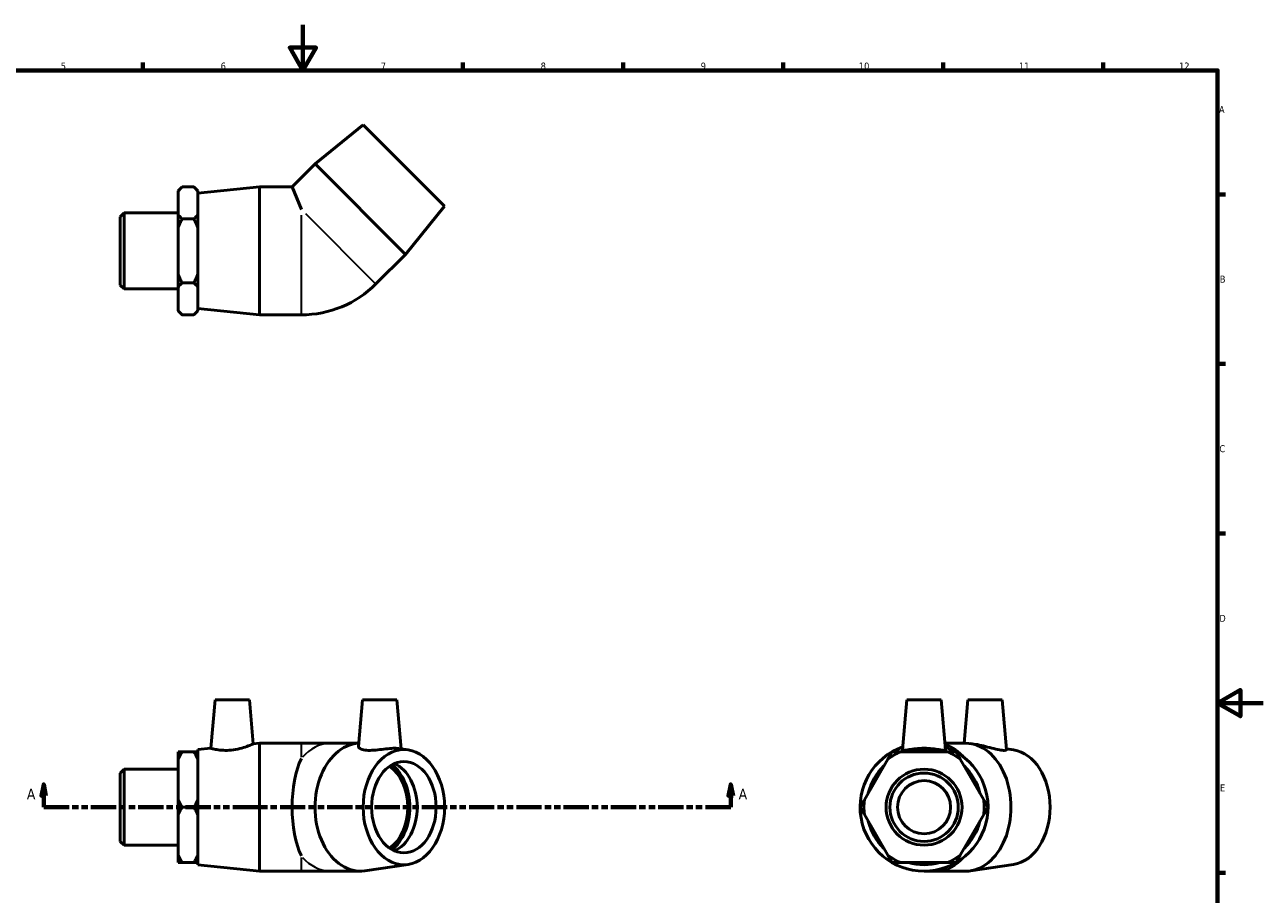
# Model space of a CAD drawing. Header units: millimetres. Extents: x 0 to 893, y -167 to 594.
# Tile 3 of 3: x 299 to 841, y 213 to 594. Entities that reach past the tile are written whole.
import ezdxf

# ---------------------------------------------------------------- set-up
doc = ezdxf.new("R2010")
doc.units = ezdxf.units.MM
doc.linetypes.add('DOUBLE_DASH_CHAIN', pattern=[1.2403, 0.6614, -0.0827, 0.1654, -0.0827, 0.1654, -0.0827])
for name, color, linetype, lineweight in [('Border (ANSI)', 7, 'Continuous', 70), ('Section Line (ANSI)', 7, 'DOUBLE_DASH_CHAIN', 70), ('Visible (ANSI)', 7, 'Continuous', 50), ('Visible Narrow (ANSI)', 7, 'Continuous', 35)]:
    doc.layers.add(name, color=color, linetype=linetype, lineweight=lineweight)
doc.styles.add('Label Text (ANSI)', font='tahoma.ttf')
doc.styles.add('Note Text (ANSI)', font='tahoma.ttf')

# ---------------------------------------------------------------- blocks, each defined once
blk = doc.blocks.new('Borders Default Border')
at = {"layer": 'Border (ANSI)'}
for p, q in [((350.42, 574), (350.42, 577.45)), ((490.58, 574), (490.58, 577.45)), ((560.67, 574), (560.67, 577.45)), ((630.75, 574), (630.75, 577.45)), ((700.83, 574), (700.83, 577.45)), ((770.92, 574), (770.92, 577.45)), ((821, 519.75), (824.45, 519.75)), ((821, 445.5), (824.45, 445.5)), ((821, 371.25), (824.45, 371.25)), ((821, 222.75), (824.45, 222.75))]:
    blk.add_line(p, q, dxfattribs=at)
at = {"layer": 'Border (ANSI)', "flags": 128}
for points in [[(420.5, 594), (420.5, 574), (414.73, 584), (426.27, 584), (420.5, 574)], [(20, 20), (20, 574), (821, 574), (821, 20), (20, 20)], [(841, 297), (821, 297), (831, 302.77), (831, 291.23), (821, 297)]]:
    blk.add_lwpolyline(points, dxfattribs=at)
at = {"layer": 'Border (ANSI)', "color": 230, "true_color": 0xff0080, "attachment_point": 7, "style": 'Note Text (ANSI)'}
for s, insert, char_height in [('5', (314.48, 574.34), 3.05), ('6', (384.49, 574.34), 3.05), ('7', (454.6, 574.4), 3.05), ('8', (524.63, 574.33), 3.05), ('9', (594.7, 574.34), 3.05), ('10', (663.96, 574.34), 3.048), ('11', (734.04, 574.4), 3.048), ('12', (804.13, 574.4), 3.048), ('A', (821.63, 555.35), 3.05), ('B', (821.99, 481.1), 3.05), ('C', (821.8, 406.8), 3.05), ('D', (821.81, 332.6), 3.05), ('E', (822.05, 258.35), 3.05)]:
    blk.add_mtext(s, dxfattribs=dict(at, insert=insert, char_height=char_height))
blk = doc.blocks.new('2dTransSection0')
at = {"layer": 'Section Line (ANSI)', "linetype": 'Continuous'}
for p, q in [((307, 261.43), (306, 256.43)), ((307, 256.43), (307, 261.43)), ((308, 256.43), (307, 261.43)), ((607.85, 261.43), (606.85, 256.43)), ((607.85, 256.43), (607.85, 261.43)), ((608.85, 256.43), (607.85, 261.43)), ((306, 256.43), (308, 256.43)), ((307, 251.43), (307, 256.43)), ((606.85, 256.43), (608.85, 256.43)), ((607.85, 251.43), (607.85, 256.43)), ((307, 251.43), (318.1, 251.43)), ((596.76, 251.43), (607.85, 251.43))]:
    blk.add_line(p, q, dxfattribs=at)
at = {"layer": 'Section Line (ANSI)', "linetype": 'DOUBLE_DASH_CHAIN', "ltscale": 16.686979}
blk.add_line((307, 251.43), (607.85, 251.43), dxfattribs=at)
at = {"layer": 'Section Line (ANSI)', "linetype": 'Continuous', "flags": 128}
for points in [[(308, 256.43), (307, 261.43), (306, 256.43), (308, 256.43)], [(608.85, 256.43), (607.85, 261.43), (606.85, 256.43), (608.85, 256.43)]]:
    blk.add_lwpolyline(points, dxfattribs=at)
at = {"layer": 'Section Line (ANSI)'}
for points in [[(308, 256.43), (307, 261.43), (306, 256.43), (308, 256.43)], [(608.85, 256.43), (607.85, 261.43), (606.85, 256.43), (608.85, 256.43)]]:
    blk.add_solid(points, dxfattribs=at)
at = {"layer": 'Section Line (ANSI)', "char_height": 4.57, "attachment_point": 7, "style": 'Label Text (ANSI)'}
for insert in [(299.64, 254.93), (611.32, 254.93)]:
    blk.add_mtext('A', dxfattribs=dict(at, insert=insert))

msp = doc.modelspace()

# ---------------------------------------------------------------- linework, layer by layer
at = {"layer": 'Visible (ANSI)'}
for p, q in [((446.893, 550.177), (425.821, 533.065)), ((446.893, 550.177), (482.531, 514.539)), ((425.821, 533.065), (415.76, 523.004)), ((425.821, 533.065), (465.419, 493.467)), ((365.931, 521.324), (367.611, 523.004)), ((365.931, 521.121), (365.931, 521.324)), ((365.931, 510.886), (365.931, 521.121)), ((372.751, 523.004), (367.611, 523.004)), ((374.431, 521.324), (372.751, 523.004)), ((374.431, 521.324), (374.431, 521.121)), ((374.431, 521.121), (374.431, 510.886)), ((374.531, 520.204), (401.531, 523.004)), ((401.531, 467.004), (401.531, 523.004)), ((401.531, 523.004), (415.76, 523.004)), ((415.76, 523.004), (419.851, 513.127)), ((374.531, 469.804), (374.531, 520.204)), ((340.531, 509.966), (342.194, 511.628)), ((340.531, 480.042), (340.531, 509.966)), ((342.194, 511.628), (342.194, 478.379)), ((342.194, 511.628), (365.931, 511.628)), ((365.931, 505.238), (365.931, 510.886)), ((374.431, 515.004), (374.531, 515.004)), ((374.431, 510.886), (374.431, 505.238)), ((482.531, 514.539), (465.419, 493.467)), ((365.931, 484.769), (365.931, 505.238)), ((372.751, 509.004), (367.611, 509.004)), ((374.431, 505.238), (374.431, 484.769)), ((465.419, 493.467), (452.465, 480.513)), ((365.931, 479.121), (365.931, 484.769)), ((374.431, 484.769), (374.431, 479.121)), ((340.531, 480.042), (342.194, 478.379)), ((342.194, 478.379), (365.931, 478.379)), ((365.931, 468.886), (365.931, 479.121)), ((372.751, 481.004), (367.611, 481.004)), ((374.431, 479.121), (374.431, 468.886)), ((374.431, 475.004), (374.531, 475.004)), ((365.931, 468.684), (365.931, 468.886)), ((365.931, 468.684), (367.611, 467.004)), ((372.751, 467.004), (367.611, 467.004)), ((374.431, 468.684), (372.751, 467.004)), ((374.431, 468.886), (374.431, 468.684)), ((374.531, 469.804), (401.531, 467.004)), ((401.531, 467.004), (419.851, 467.004)), ((382.058, 298.427), (380.202, 277.215)), ((382.058, 298.427), (397.058, 298.427)), ((397.058, 298.427), (398.746, 279.138)), ((446.587, 298.427), (444.806, 278.07)), ((446.587, 298.427), (461.587, 298.427)), ((461.587, 298.427), (463.466, 276.948)), ((684.985, 298.427), (683.064, 276.472)), ((684.985, 298.427), (699.985, 298.427)), ((699.985, 298.427), (701.906, 276.472)), ((711.714, 298.427), (710.051, 279.427)), ((711.714, 298.427), (726.714, 298.427)), ((726.714, 298.427), (728.62, 276.633)), ((374.531, 276.627), (380.202, 277.215)), ((374.531, 226.227), (374.531, 276.627)), ((398.746, 279.138), (401.531, 279.427)), ((401.531, 223.427), (401.531, 279.427)), ((401.531, 279.427), (419.851, 279.427)), ((432.666, 279.427), (419.851, 279.427)), ((444.924, 279.427), (432.666, 279.427)), ((466.56, 276.491), (462.326, 277.116)), ((710.747, 279.427), (701.647, 279.427)), ((715.058, 278.944), (712.801, 279.276)), ((731.687, 276.491), (728.593, 276.948)), ((365.931, 272.415), (365.931, 275.676)), ((365.931, 254.688), (365.931, 272.415)), ((367.611, 275.676), (372.751, 275.676)), ((374.431, 275.676), (374.431, 272.415)), ((374.431, 272.415), (374.431, 254.688)), ((374.431, 271.427), (374.531, 271.427)), ((676.602, 272.415), (666.368, 254.688)), ((702.719, 275.676), (682.251, 275.676)), ((718.602, 254.688), (708.368, 272.415)), ((340.531, 266.389), (342.194, 268.052)), ((340.531, 236.465), (340.531, 266.389)), ((342.194, 268.052), (342.194, 234.803)), ((342.194, 268.052), (365.931, 268.052)), ((365.931, 248.166), (365.931, 254.688)), ((372.751, 251.427), (367.611, 251.427)), ((374.431, 254.688), (374.431, 248.166)), ((365.931, 230.44), (365.931, 248.166)), ((374.431, 248.166), (374.431, 230.44)), ((666.368, 248.166), (676.602, 230.44)), ((708.368, 230.44), (718.602, 248.166)), ((340.531, 236.465), (342.194, 234.803)), ((342.194, 234.803), (365.931, 234.803)), ((365.931, 227.179), (365.931, 230.44)), ((374.431, 231.427), (374.531, 231.427)), ((374.431, 230.44), (374.431, 227.179)), ((372.751, 227.179), (367.611, 227.179)), ((374.531, 226.227), (401.531, 223.427)), ((401.531, 223.427), (419.851, 223.427)), ((419.851, 223.427), (432.666, 223.427)), ((445.62, 223.427), (432.666, 223.427)), ((466.56, 226.363), (447.673, 223.578)), ((682.251, 227.179), (702.719, 227.179)), ((692.485, 223.427), (697.793, 223.427)), ((710.747, 223.427), (697.793, 223.427)), ((731.687, 226.363), (712.801, 223.578))]:
    msp.add_line(p, q, dxfattribs=at)
for radius in [16.625, 14.962, 11.637]:
    msp.add_circle((692.485, 251.427), radius, dxfattribs=at)
for centre, radius, start, end in [((419.851, 513.127), 46.123, 270, 315), ((692.485, 251.427), 28, 109.40192, 70.59808), ((692.485, 251.427), 25.2, 74.20683, 105.79317), ((692.485, 251.427), 26.32, 112.88259, 127.11741), ((692.485, 251.427), 26.32, 52.88259, 67.11741), ((692.485, 251.427), 25.2, 134.20683, 165.79317), ((692.485, 251.427), 25.2, 14.20683, 45.79317), ((692.485, 251.427), 26.32, 172.88259, 187.11741), ((692.485, 251.427), 26.32, 352.88259, 7.11741), ((692.485, 251.427), 25.2, 194.20683, 225.79317), ((692.485, 251.427), 25.2, 314.20683, 345.79317), ((692.485, 251.427), 26.32, 232.88259, 247.11741), ((692.485, 251.427), 26.32, 292.88259, 307.11741), ((692.485, 251.427), 25.2, 254.20683, 285.79317)]:
    msp.add_arc(centre, radius, start, end, dxfattribs=at)
for centre, major_axis, ratio, start_param, end_param in [((445.62, 251.427), (0, -28), 0.7071068, 3.176826, 6.3870758), ((710.747, 251.427), (0, -28), 0.7071068, 0, 3.1415927), ((427.358, 251.427), (0, -28), 0.4142136, 3.8455595, 5.5792184), ((729.839, 251.427), (0, -25.2), 0.7071068, 0.1038905, 3.0377022), ((452.267, 251.427), (0, -20), 0.7071068, 0.4555987, 2.685994), ((452.267, 251.427), (0, -21.247), 0.7071068, 0.5040196, 2.6375731), ((456.415, 251.427), (0, 20), 0.7071068, 3.4393043, 5.9854736)]:
    msp.add_ellipse(centre, major_axis=major_axis, ratio=ratio, start_param=start_param, end_param=end_param, dxfattribs=at)
for major_axis in [(0, -25.2), (0, -20)]:
    msp.add_ellipse((464.712, 251.427), major_axis=major_axis, ratio=0.7071068, dxfattribs=at)
for points in [[(365.931, 521.121), (366.641, 522.033), (367.611, 523.004)], [(372.751, 523.004), (373.722, 522.033), (374.431, 521.121)], [(367.611, 509.004), (366.641, 509.974), (365.931, 510.886)], [(374.431, 510.886), (373.722, 509.974), (372.751, 509.004)], [(365.931, 505.238), (366.641, 507.063), (367.611, 509.004)], [(372.751, 509.004), (373.722, 507.063), (374.431, 505.238)], [(367.611, 481.004), (366.641, 482.945), (365.931, 484.769)], [(374.431, 484.769), (373.722, 482.945), (372.751, 481.004)], [(365.931, 479.121), (366.641, 480.033), (367.611, 481.004)], [(372.751, 481.004), (373.722, 480.033), (374.431, 479.121)], [(367.611, 467.004), (366.641, 467.974), (365.931, 468.886)], [(374.431, 468.886), (373.722, 467.974), (372.751, 467.004)], [(367.611, 275.676), (366.641, 275.676), (365.931, 275.676)], [(365.931, 272.415), (366.641, 273.995), (367.611, 275.676)], [(374.431, 275.676), (373.722, 275.676), (372.751, 275.676)], [(372.751, 275.676), (373.722, 273.995), (374.431, 272.415)], [(678.485, 275.676), (677.514, 273.995), (676.602, 272.415)], [(682.251, 275.676), (680.426, 275.676), (678.485, 275.676)], [(706.485, 275.676), (704.544, 275.676), (702.719, 275.676)], [(708.368, 272.415), (707.456, 273.995), (706.485, 275.676)], [(367.611, 251.427), (366.641, 253.108), (365.931, 254.688)], [(365.931, 248.166), (366.641, 249.746), (367.611, 251.427)], [(374.431, 254.688), (373.722, 253.108), (372.751, 251.427)], [(372.751, 251.427), (373.722, 249.746), (374.431, 248.166)], [(666.368, 254.688), (665.456, 253.108), (664.485, 251.427)], [(664.485, 251.427), (665.456, 249.746), (666.368, 248.166)], [(720.485, 251.427), (719.514, 253.108), (718.602, 254.688)], [(718.602, 248.166), (719.514, 249.746), (720.485, 251.427)], [(367.611, 227.179), (366.641, 228.86), (365.931, 230.44)], [(374.431, 230.44), (373.722, 228.86), (372.751, 227.179)], [(676.602, 230.44), (677.514, 228.86), (678.485, 227.179)], [(706.485, 227.179), (707.456, 228.86), (708.368, 230.44)], [(365.931, 227.179), (366.641, 227.179), (367.611, 227.179)], [(372.751, 227.179), (373.722, 227.179), (374.431, 227.179)], [(678.485, 227.179), (680.426, 227.179), (682.251, 227.179)], [(702.719, 227.179), (704.544, 227.179), (706.485, 227.179)]]:
    msp.add_rational_spline(points, [1, 1.00241153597, 1], degree=2, dxfattribs=at)
for points, knots in [([(389.134, 276.428), (387.995, 276.317), (386.786, 276.289), (384.578, 276.394), (383.58, 276.521), (382.008, 276.782), (381.327, 276.935), (380.424, 277.153), (380.202, 277.215), (380.202, 277.215)], [0, 0, 0, 0, 0.3435416, 0.3435416, 0.6870833, 0.6870833, 1.0336565, 1.0336565, 1.3802298, 1.3802298, 1.3802298, 1.3802298]), ([(398.746, 279.138), (398.746, 279.138), (398.501, 279.026), (397.53, 278.613), (396.804, 278.315), (395.124, 277.711), (394.047, 277.363), (391.67, 276.778), (390.368, 276.547), (389.134, 276.428)], [4.2313665, 4.2313665, 4.2313665, 4.2313665, 4.5945183, 4.5945183, 4.9576701, 4.9576701, 5.3299717, 5.3299717, 5.7022733, 5.7022733, 5.7022733, 5.7022733]), ([(462.324, 277.115), (461.879, 277.18), (461.32, 277.215), (459.885, 277.215), (458.857, 277.153), (456.61, 276.935), (455.391, 276.782), (453.106, 276.521), (451.883, 276.394), (449.611, 276.289), (448.564, 276.317), (446.824, 276.547), (446.058, 276.778), (445.048, 277.363), (444.804, 277.711), (444.803, 278.035), (444.804, 278.052), (444.806, 278.07)], [1.1181999, 1.1181999, 1.1181999, 1.1181999, 1.3802298, 1.3802298, 1.7268031, 1.7268031, 2.0733763, 2.0733763, 2.416918, 2.416918, 2.7604596, 2.7604596, 3.1327612, 3.1327612, 3.5050628, 3.5050628, 3.5265364, 3.5265364, 3.5265364, 3.5265364]), ([(701.9, 276.428), (701.859, 276.317), (701.587, 276.289), (700.582, 276.394), (699.849, 276.521), (698.191, 276.782), (697.147, 276.935), (694.872, 277.153), (693.64, 277.215), (691.33, 277.215), (690.098, 277.153), (687.823, 276.935), (686.78, 276.782), (685.121, 276.521), (684.388, 276.394), (683.383, 276.289), (683.111, 276.317), (683.065, 276.441), (683.063, 276.456), (683.065, 276.473)], [0, 0, 0, 0, 0.3435416, 0.3435416, 0.6870833, 0.6870833, 1.0336565, 1.0336565, 1.3802298, 1.3802298, 1.7268031, 1.7268031, 2.0733763, 2.0733763, 2.416918, 2.416918, 2.7604596, 2.7604596, 2.8028618, 2.8028618, 2.8028618, 2.8028618]), ([(728.62, 276.633), (728.63, 276.509), (728.44, 276.391), (727.61, 276.289), (726.947, 276.317), (725.33, 276.547), (724.256, 276.778), (721.904, 277.363), (720.625, 277.711), (718.249, 278.315), (716.989, 278.613), (715.561, 278.865), (715.307, 278.906), (715.058, 278.943)], [2.0891409, 2.0891409, 2.0891409, 2.0891409, 2.416918, 2.416918, 2.7604596, 2.7604596, 3.1327612, 3.1327612, 3.5050628, 3.5050628, 3.8682146, 3.8682146, 3.9486381, 3.9486381, 3.9486381, 3.9486381])]:
    msp.add_open_spline(points, degree=3, knots=knots, dxfattribs=at)
msp.add_open_spline([(701.905, 276.473), (701.907, 276.456), (701.905, 276.441), (701.9, 276.428)], degree=3, dxfattribs=at)
at = {"layer": 'Visible Narrow (ANSI)'}
for p, q in [((419.851, 467.185), (419.851, 510.587)), ((421.647, 511.331), (452.337, 480.641)), ((419.851, 273.396), (419.851, 279.41)), ((419.851, 223.445), (419.851, 229.459))]:
    msp.add_line(p, q, dxfattribs=at)
for centre, major_axis, start_param, end_param in [((432.666, 251.427), (0, 28), 0.0351983, 0.6687685), ((697.793, 251.427), (0, 28), 5.6044971, 6.0595138), ((432.666, 251.427), (0, -28), 5.6144168, 6.247987), ((697.793, 251.427), (0, -28), 0.0351983, 0.6687685)]:
    msp.add_ellipse(centre, major_axis=major_axis, ratio=0.7071068, start_param=start_param, end_param=end_param, dxfattribs=at)

# ---------------------------------------------------------------- block references
msp.add_blockref('Borders Default Border', (0, 0))
at = {"layer": 'Section Line (ANSI)'}
msp.add_blockref('2dTransSection0', (0, 0), dxfattribs=at)

doc.saveas('drawing.dxf')
